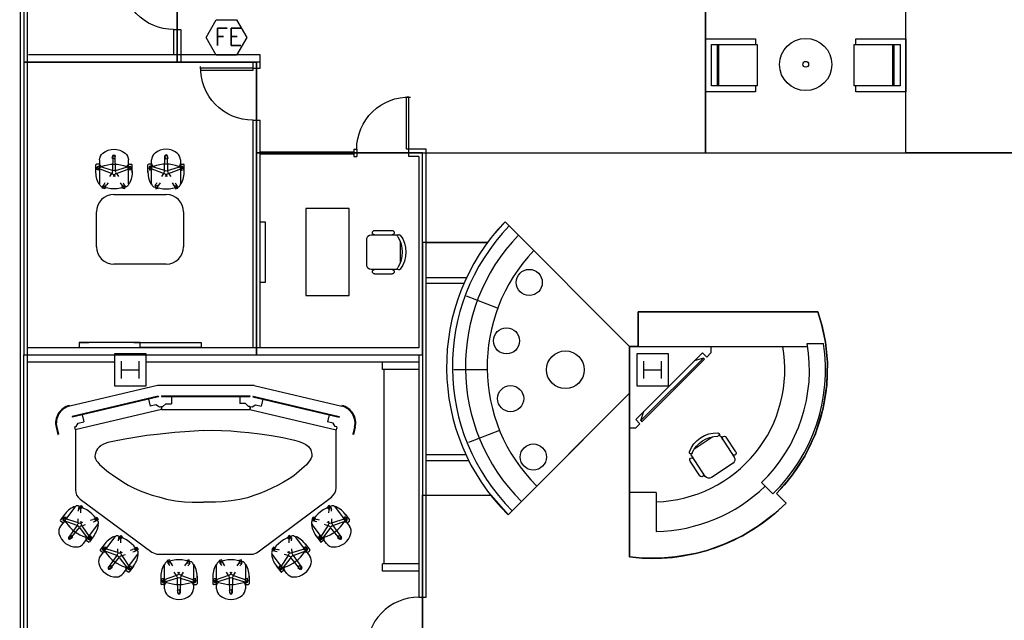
# Model space of a CAD drawing. Header units: inches. Extents: x -92 to 3837, y -260 to 2192.
# Tile 22 of 31: x 1382 to 2060, y 1333 to 1747. Entities that reach past the tile are written whole.
import ezdxf
from ezdxf import colors
from ezdxf.entities.mleader import LeaderData, LeaderLine
from ezdxf.math import Vec2, Vec3

# ---------------------------------------------------------------- set-up
doc = ezdxf.new("R2010")
doc.units = ezdxf.units.IN
doc.header["$MEASUREMENT"] = 0
doc.layers.get('0').update_dxf_attribs({"linetype": 'CONTINUOUS'})
for name, color, linetype in [('F-PROT-EQPM', 8, 'CONTINUOUS'), ('I-DOOR', 9, 'CONTINUOUS'), ('I-FLOR-CASE', 8, 'CONTINUOUS'), ('I-FURN-CONF', 9, 'CONTINUOUS'), ('I-GLAZ', 8, 'CONTINUOUS'), ('I-WALL', 8, 'CONTINUOUS'), ('S-COLS', 7, 'CONTINUOUS'), ('triLabelLayer', 7, 'CONTINUOUS'), ('triSpaceLayer', 7, 'CONTINUOUS')]:
    doc.layers.add(name, color=color, linetype=linetype)
doc.styles.add('FDC_SPC', font='ROMANS.SHX', dxfattribs={"height": 12})
doc.styles.get("Standard").update_dxf_attribs({"font": 'romans.shx'})

# ---------------------------------------------------------------- blocks, each defined once
blk = doc.blocks.new('CHAIR')
for p, q in [((-25.51, 7.61), (-27.25, 7.15)), ((-27.25, 7.15), (-26.78, 5.41)), ((-25.05, 5.87), (-25.51, 7.61)), ((-24.93, 7.46), (-24.01, 6.83)), ((-23.2, 6.27), (-24.01, 6.83)), ((-23.88, 10.44), (-23.88, 9.94)), ((-23.88, 9.94), (-7.36, 9.94)), ((-16.56, 1.71), (-13.33, 10.8)), ((-15.9, 12.5), (-10.75, 12.5)), ((-14.54, 1.06), (-11.66, 10.8)), ((-12.69, 11.78), (-14.43, 11.31)), ((-14.43, 11.31), (-13.96, 9.57)), ((-13.96, 9.57), (-12.22, 10.04)), ((-13.16, 11.28), (-13.33, 10.8)), ((-12.22, 10.04), (-12.69, 11.78)), ((-11.66, 10.8), (-11.66, 10.8)), ((-10.25, 9.94), (-10.25, 12)), ((-26.78, 5.41), (-25.05, 5.87)), ((-24.7, 5.3), (-25.85, 6.19)), ((-23.2, 4.15), (-24.7, 5.3)), ((-16.56, 1.71), (-18.7, 3.18)), ((-17.8, 0), (-18.7, 0.69)), ((-17.8, 0), (-18.7, -0.69)), ((-14.54, 1.06), (-4.39, 0.79)), ((-4.76, 0.87), (-6.5, 0.4)), ((-6.5, 0.4), (-6.03, -1.34)), ((-4.3, -0.87), (-4.76, 0.87)), ((-25.51, -5.87), (-27.25, -6.34)), ((-27.25, -6.34), (-26.78, -8.08)), ((-25.85, -6.19), (-24.42, -5.09)), ((-25.05, -7.61), (-25.51, -5.87)), ((-23.2, -4.15), (-24.42, -5.09)), ((-23.2, -6.27), (-24.01, -6.83)), ((-16.56, -1.71), (-18.7, -3.18)), ((-16.56, -1.71), (-13.33, -10.8)), ((-4.39, -0.79), (-14.54, -1.06)), ((-14.54, -1.06), (-11.66, -10.8)), ((-6.03, -1.34), (-4.3, -0.87)), ((-26.78, -8.08), (-25.05, -7.61)), ((-24.01, -6.83), (-24.93, -7.46)), ((-7.36, -9.94), (-23.88, -9.94)), ((-23.88, -10.44), (-23.88, -9.94)), ((-15.9, -12.5), (-10.75, -12.5)), ((-12.69, -10.04), (-14.43, -10.51)), ((-14.43, -10.51), (-13.96, -12.24)), ((-13.96, -12.24), (-12.22, -11.78)), ((-13.16, -11.28), (-13.33, -10.8)), ((-12.22, -11.78), (-12.69, -10.04)), ((-11.66, -10.8), (-11.66, -10.8)), ((-10.25, -9.94), (-10.25, -12))]:
    blk.add_line(p, q)
blk.add_circle((-16, 0), 1.35)
for centre, radius, start, end in [((-1.56, 0), 25.69, 160.42269, 199.57731), ((-25.28, 6.74), 0.799, 63.96231, 224.03769), ((-23.88, 7.94), 2, 90, 160.42269), ((-15.68, -4.69), 17.2, 87.34136, 118.47346), ((-12.45, 10.91), 0.799, 351.96231, 152.03769), ((-9.85, 7.94), 2, 90, 160.42269), ((-35.94, 0), 25.69, 340.42269, 19.57731), ((-10.75, 12), 0.5, 0, 90), ((-7.36, 3.94), 6, 38.08374, 90), ((-12.38, 0), 12.38, 321.91626, 38.08374), ((-4.53, 0), 0.799, 279.96231, 80.03769), ((-25.28, -6.74), 0.799, 135.96231, 296.03769), ((-23.88, -7.94), 2, 199.57731, 270), ((-15.68, 4.69), 17.2, 241.52654, 272.65864), ((-13.62, -7.94), 2, 270, 340.42269), ((-12.45, -10.91), 0.799, 207.96231, 8.03769), ((-9.85, -7.94), 2, 199.57731, 270), ((-10.75, -12), 0.5, 270, 0), ((-7.36, -3.94), 6, 270, 321.91626)]:
    blk.add_arc(centre, radius, start, end)
blk = doc.blocks.new('tv')
for p, q in [((27.5, 16.25), (-31.87, 2.24)), ((27.62, 15.76), (-24.94, 3.36)), ((20.8, 14.16), (21.95, 9.29)), ((20.8, 14.16), (21.95, 9.29)), ((27.5, 16.25), (27.62, 15.76)), ((29.68, 7), (-29.68, -7)), ((25.84, 10.21), (21.95, 9.29)), ((28.25, 8.72), (25.84, 10.21)), ((29.22, 8.95), (28.25, 8.72)), ((29.22, 8.95), (29.68, 7)), ((-31.87, 2.24), (-31.75, 1.76)), ((-24.94, 3.36), (-31.75, 1.76)), ((-24.94, 3.37), (-23.79, -1.5)), ((-30.14, -5.05), (-29.17, -4.82)), ((-30.14, -5.05), (-29.68, -7)), ((-29.17, -4.82), (-27.68, -2.42)), ((-27.68, -2.42), (-23.79, -1.5))]:
    blk.add_line(p, q)
blk = doc.blocks.new('telepr')
for p, q in [((-87.58, 103.13), (-82.71, 101.98)), ((-87.46, 103.61), (-82.6, 102.46)), ((-82.6, 102.46), (-82.71, 101.98)), ((-32.5, 89.66), (-19.31, 99.61)), ((-27.67, 96.51), (-23.56, 99.61)), ((-24.67, 97.87), (-25.78, 96.45)), ((-25.78, 96.45), (-24.36, 95.34)), ((-24.75, 97.19), (-24.6, 96.7)), ((-23.25, 96.76), (-24.67, 97.87)), ((-21.7, 87.5), (-24.6, 96.7)), ((-24.36, 95.34), (-23.25, 96.76)), ((-23.26, 97.7), (-23.26, 97.7)), ((-19.7, 88.19), (-23.26, 97.7)), ((-21.62, 97.87), (-22.86, 99.51)), ((-116.27, 33.8), (-102.02, 94.2)), ((-45.69, 90.3), (-85.87, 90.3)), ((-32.8, 90.06), (-32.5, 89.66)), ((-19.7, 88.19), (-11.43, 94.09)), ((-10.48, 92.83), (-18.43, 86.5)), ((-11.77, 93.93), (-12.88, 92.51)), ((-12.88, 92.51), (-11.46, 91.4)), ((-10.36, 92.82), (-11.77, 93.93)), ((-11.46, 91.4), (-10.36, 92.82)), ((-1.51, 36.59), (-39.28, 87.09)), ((-32.4, 86.83), (-33.51, 85.41)), ((-33.51, 85.41), (-32.09, 84.3)), ((-30.99, 85.72), (-32.4, 86.83)), ((-32.09, 84.3), (-30.99, 85.72)), ((-31.85, 87.06), (-30.73, 87.1)), ((-30.37, 85.47), (-31.82, 85.48)), ((-29.75, 87.15), (-30.73, 87.1)), ((-28.47, 85.45), (-30.37, 85.47)), ((-21.7, 87.5), (-24.3, 87.39)), ((-21.66, 85.39), (-22.8, 85.4)), ((-21.66, 85.39), (-21.97, 84.29)), ((-7.35, 83.73), (-20.54, 73.79)), ((-19.64, 84.77), (-20.47, 82.3)), ((-19.64, 84.77), (-11.6, 79.45)), ((-18.43, 86.5), (-10.27, 80.46)), ((-9.65, 81.99), (-8.41, 80.35)), ((-24.29, 76.06), (-25.4, 74.64)), ((-24.37, 75.6), (-23.89, 77.34)), ((-22.87, 74.95), (-24.29, 76.06)), ((-23.98, 73.53), (-22.87, 74.95)), ((-23.48, 78.83), (-23.89, 77.34)), ((-22.51, 76.2), (-22.87, 75.14)), ((-22.2, 77.13), (-22.51, 76.2)), ((-11.54, 80.45), (-12.65, 79.03)), ((-12.65, 79.03), (-11.23, 77.92)), ((-12.63, 76.55), (-8.51, 79.65)), ((-11.17, 79.17), (-11.6, 79.45)), ((-10.12, 79.34), (-11.54, 80.45)), ((-11.23, 77.92), (-10.12, 79.34)), ((-10.27, 80.46), (-10.27, 80.46)), ((-76.54, 67.7), (-75.52, 69.58)), ((-75.52, 69.58), (-74.28, 71.28)), ((-74.28, 71.28), (-71.95, 72.96)), ((-71.95, 72.96), (-68.77, 73.66)), ((-68.77, 73.66), (-67.33, 73.55)), ((-67.33, 73.55), (-65.79, 72.98)), ((-65.79, 72.98), (-64.44, 72.09)), ((-64.44, 72.09), (-63.1, 71.18)), ((-63.1, 71.18), (-61.64, 69.95)), ((-61.64, 69.95), (-60.17, 68.39)), ((-60.17, 68.39), (-58.71, 66.84)), ((-25.4, 74.64), (-23.98, 73.53)), ((-20.24, 73.39), (-20.54, 73.79)), ((-11.85, 62.23), (1.35, 72.17)), ((-7.02, 69.07), (-2.9, 72.17)), ((-4.02, 70.43), (-5.12, 69.01)), ((-5.12, 69.01), (-3.7, 67.91)), ((-4.1, 69.75), (-3.94, 69.26)), ((-2.6, 69.32), (-4.02, 70.43)), ((-1.05, 60.07), (-3.94, 69.26)), ((-3.7, 67.91), (-2.6, 69.32)), ((-2.61, 70.27), (-2.61, 70.27)), ((0.95, 60.75), (-2.61, 70.27)), ((-0.96, 70.43), (-2.2, 72.08)), ((-80.37, 53.71), (-78.63, 61.75)), ((-78.63, 61.75), (-77.63, 64.87)), ((-77.63, 64.87), (-76.54, 67.7)), ((-58.71, 66.84), (-57.12, 65.02)), ((-57.12, 65.02), (-55.54, 63.08)), ((-55.54, 63.08), (-54.25, 61.47)), ((-54.25, 61.47), (-53.14, 59.92)), ((-12.15, 62.63), (-11.85, 62.23)), ((0.95, 60.75), (9.23, 66.65)), ((10.17, 65.39), (2.23, 59.06)), ((8.88, 66.49), (7.77, 65.07)), ((7.77, 65.07), (9.19, 63.96)), ((10.3, 65.38), (8.88, 66.49)), ((9.19, 63.96), (10.3, 65.38)), ((-53.14, 59.92), (-51.91, 57.92)), ((-51.91, 57.92), (-49.6, 54.2)), ((-11.75, 59.39), (-12.86, 57.97)), ((-12.86, 57.97), (-11.44, 56.86)), ((-10.33, 58.28), (-11.75, 59.39)), ((-11.44, 56.86), (-10.33, 58.28)), ((-11.19, 59.62), (-10.08, 59.67)), ((-9.71, 58.03), (-11.16, 58.04)), ((-9.1, 59.71), (-10.08, 59.67)), ((-7.82, 58.01), (-9.71, 58.03)), ((-1.05, 60.07), (-3.64, 59.95)), ((-1.01, 57.95), (-2.14, 57.96)), ((-1.01, 57.95), (-1.31, 56.86)), ((13.31, 56.3), (0.11, 46.35)), ((1.01, 57.33), (0.19, 54.87)), ((1.01, 57.33), (9.06, 52.01)), ((2.23, 59.06), (10.39, 53.02)), ((11, 54.56), (12.24, 52.91)), ((-81.76, 45.74), (-80.37, 53.71)), ((-49.6, 54.2), (-47.6, 50.36)), ((-47.6, 50.36), (-45.81, 46.52)), ((-3.63, 48.62), (-4.74, 47.2)), ((-3.72, 48.16), (-3.24, 49.9)), ((-2.22, 47.51), (-3.63, 48.62)), ((-3.32, 46.09), (-2.22, 47.51)), ((-2.83, 51.39), (-3.24, 49.9)), ((-1.86, 48.76), (-2.21, 47.7)), ((-1.55, 49.69), (-1.86, 48.76)), ((9.12, 53.01), (8.01, 51.59)), ((8.01, 51.59), (9.43, 50.48)), ((8.03, 49.11), (12.14, 52.21)), ((9.49, 51.73), (9.06, 52.01)), ((10.53, 51.9), (9.12, 53.01)), ((9.43, 50.48), (10.53, 51.9)), ((10.39, 53.02), (10.39, 53.02)), ((-82.97, 37.71), (-81.76, 45.74)), ((-45.81, 46.52), (-43.69, 42.08)), ((-43.69, 42.08), (-41.89, 37.78)), ((-4.74, 47.2), (-3.32, 46.09)), ((0.42, 45.95), (0.11, 46.35)), ((-83.76, 30.31), (-82.97, 37.71)), ((-41.89, 37.78), (-40.35, 33.77)), ((-116.27, 33.8), (-116.27, -32.82)), ((-84.44, 24.46), (-83.76, 30.31)), ((-40.35, 33.77), (-38.88, 29.22)), ((-38.88, 29.22), (-37.62, 24)), ((0, -32.05), (0, 32.05)), ((7.28, 28.37), (7.28, 27.87)), ((7.28, 27.87), (23.8, 27.87)), ((14.6, 19.65), (17.83, 28.73)), ((15.26, 30.43), (20.41, 30.43)), ((16.62, 18.99), (19.5, 28.73)), ((18.47, 29.71), (16.73, 29.25)), ((16.73, 29.25), (17.2, 27.51)), ((17.2, 27.51), (18.94, 27.97)), ((18, 29.22), (17.83, 28.73)), ((18.94, 27.97), (18.47, 29.71)), ((19.5, 28.73), (19.5, 28.73)), ((20.91, 27.87), (20.91, 29.93)), ((-84.93, 17.77), (-84.44, 24.46)), ((-37.62, 24), (-36.75, 18.06)), ((5.65, 25.54), (3.91, 25.08)), ((3.91, 25.08), (4.37, 23.34)), ((4.37, 23.34), (6.11, 23.81)), ((6.46, 23.23), (5.3, 24.12)), ((6.11, 23.81), (5.65, 25.54)), ((6.23, 25.39), (7.15, 24.76)), ((7.96, 22.08), (6.46, 23.23)), ((7.96, 24.21), (7.15, 24.76)), ((14.6, 19.65), (12.46, 21.12)), ((-85.16, 11.37), (-84.93, 17.77)), ((-36.75, 18.06), (-36.19, 11.74)), ((7.96, 13.79), (6.73, 12.84)), ((13.36, 17.93), (12.46, 18.62)), ((13.36, 17.93), (12.46, 17.24)), ((14.6, 16.22), (12.46, 14.75)), ((14.6, 16.22), (17.83, 7.13)), ((16.62, 18.99), (26.77, 18.72)), ((26.77, 17.15), (16.62, 16.88)), ((16.62, 16.88), (19.5, 7.14)), ((26.4, 18.8), (24.66, 18.34)), ((24.66, 18.34), (25.12, 16.6)), ((25.12, 16.6), (26.86, 17.06)), ((26.86, 17.06), (26.4, 18.8)), ((-85.39, 4.69), (-85.16, 11.37)), ((-36.19, 11.74), (-35.95, 7.14)), ((-35.95, 7.14), (-35.78, 1.94)), ((5.65, 12.06), (3.91, 11.59)), ((3.91, 11.59), (4.37, 9.86)), ((4.37, 9.86), (6.11, 10.32)), ((5.3, 11.75), (6.73, 12.84)), ((6.11, 10.32), (5.65, 12.06)), ((7.15, 11.11), (6.23, 10.47)), ((7.96, 11.66), (7.15, 11.11)), ((7.28, 7.5), (7.28, 8)), ((23.8, 8), (7.28, 8)), ((18.47, 7.89), (16.73, 7.43)), ((16.73, 7.43), (17.2, 5.69)), ((18, 6.65), (17.83, 7.13)), ((18.94, 6.16), (18.47, 7.89)), ((19.5, 7.14), (19.5, 7.14)), ((20.91, 8), (20.91, 5.93)), ((-85.17, -1.05), (-85.39, 4.69)), ((-35.78, 1.94), (-35.78, -1.05)), ((15.26, 5.43), (20.41, 5.43)), ((17.2, 5.69), (18.94, 6.16)), ((-85.17, -1.05), (-85.17, -1.05)), ((-85.17, -1.05), (-84.78, -7.41)), ((-85.17, -1.05), (-85.17, -1.05)), ((-35.83, -8.93), (-35.78, -4.61)), ((-35.78, -4.61), (-35.78, -1.05)), ((15.26, -5.44), (20.41, -5.44)), ((18.47, -6.16), (16.73, -6.63)), ((16.73, -6.63), (17.2, -8.37)), ((18, -6.66), (17.83, -7.14)), ((18.94, -7.9), (18.47, -6.16)), ((20.91, -8), (20.91, -5.94)), ((-84.78, -7.41), (-84.39, -13.97)), ((-36.1, -14.03), (-35.83, -8.93)), ((5.65, -10.33), (3.91, -10.8)), ((3.91, -10.8), (4.37, -12.54)), ((4.37, -12.54), (6.11, -12.07)), ((6.46, -12.64), (5.3, -11.76)), ((6.11, -12.07), (5.65, -10.33)), ((6.23, -10.48), (7.15, -11.11)), ((7.96, -13.79), (6.46, -12.64)), ((7.96, -11.67), (7.15, -11.11)), ((7.28, -7.5), (7.28, -8)), ((7.28, -8), (23.8, -8)), ((14.6, -16.23), (17.83, -7.14)), ((16.62, -16.88), (19.5, -7.15)), ((17.2, -8.37), (18.94, -7.9)), ((19.5, -7.15), (19.5, -7.15)), ((-84.39, -13.97), (-83.91, -20.73)), ((-36.8, -20.37), (-36.1, -14.03)), ((14.6, -16.23), (12.46, -14.76)), ((13.36, -17.94), (12.46, -17.25)), ((13.36, -17.94), (12.46, -18.63)), ((14.6, -19.65), (12.46, -21.13)), ((14.6, -19.65), (17.83, -28.74)), ((16.62, -16.88), (26.77, -17.16)), ((26.77, -18.73), (16.62, -19)), ((16.62, -19), (19.5, -28.74)), ((26.4, -17.07), (24.66, -17.54)), ((24.66, -17.54), (25.12, -19.28)), ((25.12, -19.28), (26.86, -18.81)), ((26.86, -18.81), (26.4, -17.07)), ((-83.91, -20.73), (-83.14, -27)), ((-83.14, -27), (-82.56, -32.88)), ((-39.54, -31.82), (-38, -26.61)), ((-38, -26.61), (-36.8, -20.37)), ((5.65, -23.82), (3.91, -24.28)), ((3.91, -24.28), (4.37, -26.02)), ((4.37, -26.02), (6.11, -25.55)), ((5.3, -24.13), (6.73, -23.03)), ((6.11, -25.55), (5.65, -23.82)), ((7.15, -24.77), (6.23, -25.4)), ((7.96, -22.09), (6.73, -23.03)), ((7.96, -24.22), (7.15, -24.77)), ((-116.27, -32.82), (-102.02, -93.23)), ((-82.56, -32.88), (-81.69, -40.12)), ((-40.7, -36.35), (-39.54, -31.82)), ((7.28, -28.38), (7.28, -27.88)), ((23.8, -27.88), (7.28, -27.88)), ((15.26, -30.44), (20.41, -30.44)), ((18.47, -27.98), (16.73, -28.45)), ((16.73, -28.45), (17.2, -30.19)), ((17.2, -30.19), (18.94, -29.72)), ((18, -29.23), (17.83, -28.74)), ((18.94, -29.72), (18.47, -27.98)), ((19.5, -28.74), (19.5, -28.74)), ((20.91, -27.88), (20.91, -29.94)), ((-81.69, -40.12), (-80.54, -48.42)), ((-43.69, -44.75), (-42.14, -40.4)), ((-42.14, -40.4), (-40.7, -36.35)), ((-37.94, -86.07), (-1.48, -36.55)), ((-45.81, -49.18), (-43.69, -44.75)), ((-4.74, -47.2), (-3.32, -46.09)), ((-3.63, -48.62), (-4.74, -47.2)), ((-3.32, -46.09), (-2.22, -47.51)), ((0.42, -45.95), (0.11, -46.35)), ((13.31, -56.3), (0.11, -46.35)), ((-80.54, -48.42), (-79.38, -55.27)), ((-49.88, -56.62), (-47.66, -52.86)), ((-47.66, -52.86), (-45.81, -49.18)), ((-3.72, -48.16), (-3.24, -49.9)), ((-2.22, -47.51), (-3.63, -48.62)), ((-2.83, -51.39), (-3.24, -49.9)), ((-1.86, -48.76), (-2.21, -47.7)), ((-1.55, -49.69), (-1.86, -48.76)), ((1.01, -57.33), (9.06, -52.01)), ((2.23, -59.06), (10.39, -53.02)), ((8.01, -51.59), (9.43, -50.48)), ((9.12, -53.01), (8.01, -51.59)), ((8.03, -49.11), (12.14, -52.21)), ((9.49, -51.73), (9.06, -52.01)), ((10.53, -51.9), (9.12, -53.01)), ((9.43, -50.48), (10.53, -51.9)), ((10.39, -53.02), (10.39, -53.02)), ((11, -54.56), (12.24, -52.91)), ((-79.38, -55.27), (-77.74, -63.47)), ((-53.54, -62.21), (-52.39, -60.38)), ((-52.39, -60.38), (-49.88, -56.62)), ((-12.86, -57.97), (-11.44, -56.86)), ((-11.75, -59.39), (-12.86, -57.97)), ((-10.33, -58.28), (-11.75, -59.39)), ((-11.44, -56.86), (-10.33, -58.28)), ((-11.19, -59.62), (-10.08, -59.67)), ((-9.71, -58.03), (-11.16, -58.04)), ((-9.1, -59.71), (-10.08, -59.67)), ((-7.82, -58.01), (-9.71, -58.03)), ((-1.05, -60.07), (-3.94, -69.26)), ((-1.05, -60.07), (-3.64, -59.95)), ((0.95, -60.75), (-2.61, -70.27)), ((-1.01, -57.95), (-2.14, -57.96)), ((-1.01, -57.95), (-1.31, -56.86)), ((1.01, -57.33), (0.19, -54.87)), ((0.95, -60.75), (9.23, -66.65)), ((10.17, -65.39), (2.23, -59.06)), ((-77.74, -63.47), (-76.87, -66.94)), ((-76.87, -66.94), (-75.72, -69.93)), ((-58.94, -69.45), (-57.5, -67.62)), ((-57.5, -67.62), (-56.15, -65.88)), ((-56.15, -65.88), (-54.8, -63.85)), ((-54.8, -63.85), (-53.54, -62.21)), ((-12.15, -62.63), (-11.85, -62.23)), ((-11.85, -62.23), (1.35, -72.17)), ((7.77, -65.07), (9.19, -63.96)), ((8.88, -66.49), (7.77, -65.07)), ((10.3, -65.38), (8.88, -66.49)), ((9.19, -63.96), (10.3, -65.38)), ((-75.72, -69.93), (-74.85, -71.57)), ((-74.85, -71.57), (-73.79, -73.02)), ((-73.79, -73.02), (-72.53, -74.18)), ((-72.53, -74.18), (-71.57, -74.76)), ((-64.44, -74.76), (-63.38, -73.89)), ((-63.38, -73.89), (-61.83, -72.63)), ((-61.83, -72.63), (-60.39, -71.09)), ((-60.39, -71.09), (-58.94, -69.45)), ((-25.4, -74.64), (-23.98, -73.53)), ((-24.29, -76.06), (-25.4, -74.64)), ((-23.98, -73.53), (-22.87, -74.95)), ((-20.24, -73.39), (-20.54, -73.79)), ((-7.35, -83.73), (-20.54, -73.79)), ((-7.02, -69.07), (-2.9, -72.17)), ((-5.12, -69.01), (-3.7, -67.91)), ((-4.02, -70.43), (-5.12, -69.01)), ((-4.1, -69.75), (-3.94, -69.26)), ((-2.6, -69.32), (-4.02, -70.43)), ((-3.7, -67.91), (-2.6, -69.32)), ((-2.61, -70.27), (-2.61, -70.27)), ((-0.96, -70.43), (-2.2, -72.08)), ((-71.57, -74.76), (-70.32, -75.34)), ((-70.32, -75.34), (-68.77, -75.72)), ((-68.77, -75.72), (-67.33, -75.82)), ((-67.33, -75.82), (-65.79, -75.43)), ((-65.79, -75.43), (-64.44, -74.76)), ((-24.37, -75.6), (-23.89, -77.34)), ((-22.87, -74.95), (-24.29, -76.06)), ((-23.48, -78.83), (-23.89, -77.34)), ((-22.51, -76.2), (-22.87, -75.14)), ((-22.2, -77.13), (-22.51, -76.2)), ((-19.64, -84.77), (-11.6, -79.45)), ((-18.43, -86.5), (-10.27, -80.46)), ((-12.65, -79.03), (-11.23, -77.92)), ((-11.54, -80.45), (-12.65, -79.03)), ((-12.63, -76.55), (-8.51, -79.65)), ((-11.17, -79.17), (-11.6, -79.45)), ((-10.12, -79.34), (-11.54, -80.45)), ((-11.23, -77.92), (-10.12, -79.34)), ((-10.27, -80.46), (-10.27, -80.46)), ((-9.65, -81.99), (-8.41, -80.35)), ((-33.51, -85.41), (-32.09, -84.3)), ((-32.4, -86.83), (-33.51, -85.41)), ((-30.99, -85.72), (-32.4, -86.83)), ((-32.09, -84.3), (-30.99, -85.72)), ((-31.85, -87.06), (-30.73, -87.1)), ((-30.37, -85.47), (-31.82, -85.48)), ((-29.75, -87.15), (-30.73, -87.1)), ((-28.47, -85.45), (-30.37, -85.47)), ((-21.7, -87.5), (-24.6, -96.7)), ((-21.7, -87.5), (-24.3, -87.39)), ((-19.7, -88.19), (-23.26, -97.7)), ((-21.66, -85.39), (-22.8, -85.4)), ((-21.66, -85.39), (-21.97, -84.29)), ((-19.64, -84.77), (-20.47, -82.3)), ((-19.7, -88.19), (-11.43, -94.09)), ((-10.48, -92.83), (-18.43, -86.5)), ((-85.47, -89.32), (-44.38, -89.32)), ((-32.8, -90.06), (-32.5, -89.66)), ((-32.5, -89.66), (-19.31, -99.61)), ((-12.88, -92.51), (-11.46, -91.4)), ((-11.77, -93.93), (-12.88, -92.51)), ((-10.36, -92.82), (-11.77, -93.93)), ((-11.46, -91.4), (-10.36, -92.82)), ((-87.58, -102.15), (-82.71, -101)), ((-87.46, -102.64), (-82.6, -101.49)), ((-82.6, -101.49), (-82.71, -101)), ((-27.67, -96.51), (-23.56, -99.61)), ((-25.78, -96.45), (-24.36, -95.34)), ((-24.67, -97.87), (-25.78, -96.45)), ((-24.75, -97.19), (-24.6, -96.7)), ((-23.25, -96.76), (-24.67, -97.87)), ((-24.36, -95.34), (-23.25, -96.76)), ((-23.26, -97.7), (-23.26, -97.7)), ((-21.62, -97.87), (-22.86, -99.51))]:
    blk.add_line(p, q)
for centre in [(-20.23, 86.47), (0.43, 59.03), (15.16, 17.93), (15.16, -17.94), (0.43, -59.03), (-20.23, -86.47)]:
    blk.add_circle(centre, 1.35)
for centre, radius, start, end in [((-90.34, 91.45), 12.5, 76.69527, 166.72534), ((-90.34, 91.45), 12, 76.69527, 166.72534), ((-17.15, 82.92), 17.2, 124.34136, 155.47346), ((-23.96, 97.32), 0.799, 28.96231, 189.03769), ((-23.26, 99.21), 0.5, 37, 127), ((-20.09, 96.51), 2, 127, 197.42269), ((-36.15, 74.47), 25.69, 17.42269, 56.57731), ((-15.7, 94.82), 6, 75.08374, 127), ((-17.34, 88.65), 12.38, 358.91626, 75.08374), ((-45.69, 82.3), 8, 36.79751, 90), ((-31.3, 88.07), 2, 127, 197.42269), ((-11.07, 93.37), 0.799, 316.96231, 117.03769), ((-10.96, 88.53), 6, 307, 358.91626), ((-8.7, 95.16), 25.69, 197.42269, 236.57731), ((-31.69, 86.27), 0.799, 100.96231, 261.03769), ((-13.55, 81.56), 2, 307, 17.42269), ((-10.54, 83.83), 2, 236.57731, 307), ((-23.58, 75.5), 0.799, 172.96231, 333.03769), ((-22.79, 90.41), 17.2, 278.52654, 309.65864), ((-10.83, 79.89), 0.799, 244.96231, 45.03769), ((-8.81, 80.05), 0.5, 307, 37), ((-21.74, 75.39), 2, 236.57731, 307), ((3.5, 55.48), 17.2, 124.34136, 155.47346), ((-3.31, 69.88), 0.799, 28.96231, 189.03769), ((-2.6, 71.78), 0.5, 37, 127), ((0.56, 69.07), 2, 127, 197.42269), ((-15.5, 47.03), 25.69, 17.42269, 56.57731), ((4.96, 67.38), 6, 75.08374, 127), ((3.32, 61.21), 12.38, 358.91626, 75.08374), ((-10.64, 60.63), 2, 127, 197.42269), ((9.59, 65.94), 0.799, 316.96231, 117.03769), ((11.96, 67.72), 25.69, 197.42269, 236.57731), ((-11.04, 58.83), 0.799, 100.96231, 261.03769), ((7.11, 54.13), 2, 307, 17.42269), ((10.12, 56.39), 2, 236.57731, 307), ((9.7, 61.09), 6, 307, 358.91626), ((-2.93, 48.06), 0.799, 172.96231, 333.03769), ((-2.14, 62.97), 17.2, 278.52654, 309.65864), ((9.82, 52.45), 0.799, 244.96231, 45.03769), ((11.84, 52.61), 0.5, 307, 37), ((-1.09, 47.95), 2, 236.57731, 307), ((-7.58, 32.05), 7.58, 0, 36.79751), ((7.28, 25.87), 2, 90, 160.42269), ((15.48, 13.25), 17.2, 87.34136, 118.47346), ((18.7, 28.84), 0.799, 351.96231, 152.03769), ((21.31, 25.87), 2, 90, 160.42269), ((20.41, 29.93), 0.5, 0, 90), ((23.8, 21.87), 6, 38.08374, 90), ((29.6, 17.93), 25.69, 160.42269, 199.57731), ((5.88, 24.68), 0.799, 63.96231, 224.03769), ((-4.78, 17.93), 25.69, 340.42269, 19.57731), ((18.77, 17.93), 12.38, 321.91626, 38.08374), ((26.63, 17.93), 0.799, 279.96231, 80.03769), ((5.88, 11.19), 0.799, 135.96231, 296.03769), ((7.28, 10), 2, 199.57731, 270), ((15.48, 22.62), 17.2, 241.52654, 272.65864), ((17.54, 10), 2, 270, 340.42269), ((18.7, 7.02), 0.799, 207.96231, 8.03769), ((21.31, 10), 2, 199.57731, 270), ((23.8, 14), 6, 270, 321.91626), ((20.41, 5.93), 0.5, 270, 0), ((15.48, -22.63), 17.2, 87.34136, 118.47346), ((18.7, -7.03), 0.799, 351.96231, 152.03769), ((20.41, -5.94), 0.5, 0, 90), ((29.6, -17.94), 25.69, 160.42269, 199.57731), ((5.88, -11.2), 0.799, 63.96231, 224.03769), ((7.28, -10), 2, 90, 160.42269), ((21.31, -10), 2, 90, 160.42269), ((-4.78, -17.94), 25.69, 340.42269, 19.57731), ((23.8, -14), 6, 38.08374, 90), ((18.77, -17.94), 12.38, 321.91626, 38.08374), ((26.63, -17.94), 0.799, 279.96231, 80.03769), ((5.88, -24.68), 0.799, 135.96231, 296.03769), ((7.28, -25.88), 2, 199.57731, 270), ((17.54, -25.88), 2, 270, 340.42269), ((21.31, -25.88), 2, 199.57731, 270), ((23.8, -21.88), 6, 270, 321.91626), ((-7.58, -32.05), 7.58, 323.63448, 0), ((15.48, -13.26), 17.2, 241.52654, 272.65864), ((18.7, -28.85), 0.799, 207.96231, 8.03769), ((20.41, -29.94), 0.5, 270, 0), ((11.96, -67.72), 25.69, 123.42269, 162.57731), ((-2.93, -48.06), 0.799, 26.96231, 187.03769), ((-1.09, -47.95), 2, 53, 123.42269), ((-2.14, -62.97), 17.2, 50.34136, 81.47346), ((7.11, -54.13), 2, 342.57731, 53), ((9.82, -52.45), 0.799, 314.96231, 115.03769), ((11.84, -52.61), 0.5, 323, 53), ((-10.64, -60.63), 2, 162.57731, 233), ((-11.04, -58.83), 0.799, 98.96231, 259.03769), ((-15.5, -47.03), 25.69, 303.42269, 342.57731), ((3.32, -61.21), 12.38, 284.91626, 1.08374), ((10.12, -56.39), 2, 53, 123.42269), ((9.7, -61.09), 6, 1.08374, 53), ((3.5, -55.48), 17.2, 204.52654, 235.65864), ((9.59, -65.94), 0.799, 242.96231, 43.03769), ((-8.7, -95.16), 25.69, 123.42269, 162.57731), ((-21.74, -75.39), 2, 53, 123.42269), ((-22.79, -90.41), 17.2, 50.34136, 81.47346), ((-3.31, -69.88), 0.799, 170.96231, 331.03769), ((-2.6, -71.78), 0.5, 233, 323), ((0.56, -69.07), 2, 162.57731, 233), ((4.96, -67.38), 6, 233, 284.91626), ((-23.58, -75.5), 0.799, 26.96231, 187.03769), ((-13.55, -81.56), 2, 342.57731, 53), ((-10.83, -79.89), 0.799, 314.96231, 115.03769), ((-8.81, -80.05), 0.5, 323, 53), ((-44.38, -81.32), 8, 270, 323.63448), ((-31.3, -88.07), 2, 162.57731, 233), ((-31.69, -86.27), 0.799, 98.96231, 259.03769), ((-36.15, -74.47), 25.69, 303.42269, 342.57731), ((-10.54, -83.83), 2, 53, 123.42269), ((-10.96, -88.53), 6, 1.08374, 53), ((-90.34, -90.47), 12.5, 193.27466, 283.30473), ((-90.34, -90.47), 12, 193.27466, 283.30473), ((-17.15, -82.92), 17.2, 204.52654, 235.65864), ((-17.34, -88.65), 12.38, 284.91626, 1.08374), ((-11.07, -93.37), 0.799, 242.96231, 43.03769), ((-23.96, -97.32), 0.799, 170.96231, 331.03769), ((-23.26, -99.21), 0.5, 233, 323), ((-20.09, -96.51), 2, 162.57731, 233), ((-15.7, -94.82), 6, 233, 284.91626)]:
    blk.add_arc(centre, radius, start, end)
at = {"xscale": -1}
for p, rotation in [((-92.77, 60.66), 90), ((-99.75, 0.49), 103.3047303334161)]:
    blk.add_blockref('tv', p, dxfattribs=dict(at, rotation=rotation))
at = {"rotation": 90}
blk.add_blockref('tv', (-92.73, -59.69), dxfattribs=at)
blk = doc.blocks.new('CHAIR7')
for p, q in [((5.5, 15), (17.5, 15)), ((0, 9), (0, -9)), ((20, 12), (3, 12)), ((23, -7.44), (23, 7.44)), ((3, -12), (20, -12)), ((5.5, -15), (17.5, -15))]:
    blk.add_line(p, q)
for centre, radius, start, end in [((5.5, 13.5), 1.5, 90, 270), ((17.5, 13.5), 1.5, 270, 90), ((3, 9), 3, 90, 180), ((20, 9), 3, 63.71643, 90), ((22.27, 11.17), 1.08, 36.1745, 216.1745), ((4.82, 0), 19.64, 327.57575, 32.42425), ((7, 0), 20, 323.8255, 36.1745), ((3, -9), 3, 180, 270), ((5.5, -13.5), 1.5, 90, 270), ((17.5, -13.5), 1.5, 270, 90), ((20, -9), 3, 270, 296.28357), ((22.27, -11.17), 1.08, 143.8255, 323.8255)]:
    blk.add_arc(centre, radius, start, end)
blk = doc.blocks.new('door')
for p, q in [((0, 0), (-36, 0)), ((-36, 0), (-36, -1.8)), ((0, 0), (0, -1.8)), ((0, -1.8), (-36, -1.8))]:
    blk.add_line(p, q)
at = {"extrusion": (0, 0, -1)}
blk.add_ellipse((0, 0), major_axis=(25.46, 25.46), ratio=1, start_param=2.356194, end_param=3.956783, dxfattribs=at)

msp = doc.modelspace()

# ---------------------------------------------------------------- linework, layer by layer
at = {"layer": 'F-PROT-EQPM'}
msp.add_lwpolyline([(1538.22, 1735.07), (1531.22, 1722.95), (1517.22, 1722.95), (1510.22, 1735.07), (1517.22, 1747.2), (1531.22, 1747.2)], close=True, dxfattribs=at)
at = {"layer": 'I-FLOR-CASE'}
for p, q in [((1719.2, 1605.26), (1736.14, 1588.24)), ((1661.91, 1593.62), (1704.14, 1593.62)), ((1711.16, 1548.33), (1689.78, 1556.8)), ((1808, 1522), (1808, 1546)), ((1808, 1546), (1931.73, 1546)), ((1802, 1522), (1924.87, 1522)), ((1802, 1522), (1802, 1466)), ((1858, 1522), (1858, 1517.54)), ((1924.55, 1524), (1935.69, 1524)), ((1806.31, 1471.68), (1852.32, 1517.69)), ((1809.93, 1470.89), (1853.11, 1514.07)), ((1810.64, 1470.18), (1853.82, 1513.36)), ((1853.11, 1514.07), (1846.66, 1512.03)), ((1855.23, 1514.77), (1852.32, 1517.69)), ((1853.82, 1513.36), (1853.11, 1514.07)), ((1855.23, 1514.77), (1858, 1517.54)), ((1632.9, 1372.17), (1632.9, 1506.15)), ((1703.95, 1506), (1680.95, 1506)), ((1809.93, 1470.89), (1811.97, 1477.34)), ((1802, 1466), (1806.46, 1466)), ((1809.23, 1468.77), (1806.31, 1471.68)), ((1806.46, 1466), (1809.23, 1468.77)), ((1809.93, 1470.89), (1810.64, 1470.18)), ((1712.52, 1464.21), (1691.13, 1455.74)), ((1721.19, 1408.74), (1738.12, 1425.75)), ((1892.98, 1428.19), (1900.76, 1420.41)), ((1661.9, 1419.48), (1706.34, 1419.48)), ((1802, 1421.44), (1802, 1376.93)), ((1820.5, 1421.44), (1802, 1421.44)), ((1820.5, 1421.44), (1820.5, 1394.47)), ((1903.25, 1420.75), (1909.97, 1414.03))]:
    msp.add_line(p, q, dxfattribs=at)
for centre, radius, start, end in [((1820, 1508.01), 131.06, 136.10338, 225.13344), ((1820, 1508.01), 116.06, 136.26326, 225.13344), ((1818, 1506), 120.56, 315, 19.37694), ((1818, 1506), 91.06, 271.69342, 10.11974), ((1818, 1506), 108.06, 313.93951, 9.58858), ((1818, 1506), 119.06, 314.0375, 8.69547), ((1818, 1506), 111.56, 271.28406, 313.97278), ((1818, 1506), 130.06, 262.93363, 315)]:
    msp.add_arc(centre, radius, start, end, dxfattribs=at)
at = {"layer": 'I-FURN-CONF'}
for p, q in [((1854.47, 1734.19), (1888.97, 1734.19)), ((1854.47, 1697.69), (1854.47, 1734.19)), ((1888.97, 1734.19), (1888.97, 1730.19)), ((1957.97, 1730.19), (1957.97, 1734.19)), ((1957.97, 1734.19), (1992.47, 1734.19)), ((1992.47, 1734.19), (1992.47, 1697.69)), ((1858.47, 1730.19), (1889.97, 1730.19)), ((1858.47, 1701.69), (1858.47, 1730.19)), ((1862.47, 1730.19), (1862.47, 1701.69)), ((1863.47, 1730.19), (1863.47, 1701.69)), ((1889.97, 1730.19), (1889.97, 1701.69)), ((1956.97, 1730.19), (1988.47, 1730.19)), ((1956.97, 1701.69), (1956.97, 1730.19)), ((1983.47, 1701.69), (1983.47, 1730.19)), ((1984.47, 1701.69), (1984.47, 1730.19)), ((1988.47, 1730.19), (1988.47, 1701.69)), ((1888.97, 1697.69), (1854.47, 1697.69)), ((1889.97, 1701.69), (1858.47, 1701.69)), ((1888.97, 1701.69), (1888.97, 1697.69)), ((1988.47, 1701.69), (1956.97, 1701.69)), ((1957.97, 1697.69), (1957.97, 1701.69)), ((1992.47, 1697.69), (1957.97, 1697.69)), ((1446.72, 1626.79), (1482.72, 1626.79)), ((1434.72, 1590.79), (1434.72, 1614.79)), ((1494.72, 1614.79), (1494.72, 1590.79)), ((1482.72, 1578.79), (1446.72, 1578.79)), ((1422.72, 1524.79), (1429.37, 1524.79)), ((1460.52, 1524.79), (1468.62, 1524.79))]:
    msp.add_line(p, q, dxfattribs=at)
for points in [[(1578.9, 1557.07), (1608.9, 1557.07), (1608.9, 1617.07), (1578.9, 1617.07)], [(1551.02, 1608.07), (1551.02, 1566.07), (1547.44, 1566.07), (1547.44, 1608.07)], [(1464.72, 1524.79), (1422.72, 1524.79), (1422.72, 1521.22), (1464.72, 1521.22)], [(1464.74, 1524.79), (1506.74, 1524.79), (1506.74, 1521.22), (1464.74, 1521.22)]]:
    msp.add_lwpolyline(points, close=True, dxfattribs=at)
for centre, radius in [((1923.46, 1716.4), 18), ((1923.47, 1716.56), 1.99), ((1732.94, 1566.18), 9), ((1717.26, 1525.91), 9), ((1757.82, 1506), 13), ((1720.09, 1486.09), 9), ((1735.77, 1445.82), 9)]:
    msp.add_circle(centre, radius, dxfattribs=at)
for centre, start, end in [((1446.72, 1614.79), 90, 180), ((1482.72, 1614.79), 0, 90), ((1446.72, 1590.79), 180, 270), ((1482.72, 1590.79), 270, 0)]:
    msp.add_arc(centre, 12, start, end, dxfattribs=at)
at = {"layer": 'I-GLAZ'}
for p, q in [((1612.03, 1655.97), (1547.44, 1655.97)), ((1547.44, 1654.92), (1612.03, 1654.92))]:
    msp.add_line(p, q, dxfattribs=at)
at = {"layer": 'I-WALL'}
for p, q in [((1382, 2050.63), (1382, 1286)), ((1387, 2050.63), (1387, 1291)), ((1487.86, 1740.61), (1487.86, 1723)), ((1487.86, 1740.61), (1492.86, 1740.61)), ((1492.86, 1740.61), (1492.86, 1718)), ((1547.44, 1718), (1387, 1718)), ((1547.44, 1723), (1387.9, 1723)), ((1542.44, 1718), (1542.44, 1714)), ((1547.44, 1714), (1547.44, 1723)), ((1542.44, 1714), (1547.44, 1714)), ((1542.44, 1678), (1547.44, 1678)), ((1542.44, 1678), (1542.44, 1521.15)), ((1547.44, 1521.15), (1547.44, 1678)), ((1612.03, 1658), (1614.03, 1658)), ((1612.03, 1658), (1612.03, 1653)), ((1614.03, 1658), (1614.03, 1653)), ((1661.9, 1658), (1650.03, 1658)), ((1650.03, 1653), (1650.03, 1658)), ((1661.9, 1349.17), (1661.9, 1658)), ((1612.03, 1653), (1614.03, 1653)), ((1656.9, 1653), (1650.03, 1653)), ((1656.9, 1653), (1656.9, 1521.15)), ((1661.9, 1569.62), (1689.78, 1569.62)), ((1661.9, 1565.62), (1687.96, 1565.62)), ((1656.9, 1521.15), (1387, 1521.15)), ((1447, 1516.15), (1387, 1516.15)), ((1656.9, 1516.15), (1469, 1516.15)), ((1656.9, 1516.15), (1656.9, 1349.17)), ((1447, 1511.15), (1387, 1511.15)), ((1656.9, 1511.15), (1469, 1511.15)), ((1631.9, 1506.15), (1631.9, 1511.15)), ((1656.9, 1506.15), (1631.9, 1506.15)), ((1661.9, 1447.48), (1689.27, 1447.48)), ((1661.9, 1443.48), (1691.19, 1443.48)), ((1718.37, 1405.9), (1719.93, 1407.47)), ((1656.9, 1372.17), (1631.9, 1372.17)), ((1631.9, 1367.17), (1631.9, 1372.17)), ((1656.9, 1367.17), (1631.9, 1367.17)), ((1656.9, 1349.17), (1661.9, 1349.17))]:
    msp.add_line(p, q, dxfattribs=at)
for radius in [144.06, 140.06]:
    msp.add_arc((1820, 1508.01), radius, 136.0239, 225.13344, dxfattribs=at)
at = {"layer": 'S-COLS'}
for points in [[(1447, 1495), (1469, 1495), (1469, 1517), (1447, 1517)], [(1807, 1495), (1829, 1495), (1829, 1517), (1807, 1517)]]:
    msp.add_lwpolyline(points, close=True, dxfattribs=at)
at = {"layer": 'S-COLS', "flags": 128}
for points in [[(1452, 1500), (1452, 1512)], [(1464, 1500), (1464, 1512)], [(1812, 1500), (1812, 1512)], [(1824, 1500), (1824, 1512)], [(1452, 1506), (1464, 1506)], [(1812, 1506), (1824, 1506)]]:
    msp.add_lwpolyline(points, dxfattribs=at)
at = {"layer": 'triSpaceLayer'}
for points in [[(1477, 2092.62), (1384.5, 2092.62), (1384.5, 1718), (1490.38, 1718), (1490.38, 1793), (1477, 1793), (1477, 2092.62)], [(1854.47, 1655.5), (1854.47, 1785.5), (1626, 1785.5), (1625.99, 1793), (1490.38, 1793), (1490.38, 1718), (1544.94, 1718), (1544.94, 1655.5)], [(1992.47, 1785.5), (1854.47, 1785.5), (1854.47, 1655.5), (1992.47, 1655.5), (1992.47, 1785.5)], [(1992.47, 1655.5), (1992.47, 1785.5), (2196.38, 1785.5), (2196.38, 1680.85), (2174.68, 1655.47)], [(1384.5, 1516.16), (1544.94, 1516.16), (1544.94, 1718), (1384.5, 1718), (1384.5, 1516.16)], [(1544.94, 1516.16), (1659.41, 1516.16), (1659.41, 1655.5), (1544.94, 1655.5), (1544.94, 1516.16)], [(1706.47, 1419.47), (1708.66, 1416.59), (1711.5, 1413.22), (1718.38, 1405.91), (1738.12, 1425.75), (1802, 1489.94), (1802, 1522), (1716.31, 1608.03), (1706.09, 1596.19), (1704.25, 1593.62), (1659.41, 1593.62), (1659.41, 1419.47), (1706.47, 1419.47)], [(1938.44, 1511.28), (1938.09, 1495.44), (1935.59, 1479.47), (1930.22, 1461.91), (1922.75, 1446.31), (1914.19, 1433.31), (1908.84, 1426.72), (1903.25, 1420.75), (1909.97, 1414.03), (1902.22, 1406.88), (1890.97, 1398.34), (1879.88, 1391.59), (1867.38, 1385.69), (1855.66, 1381.5), (1847.44, 1379.31), (1833.72, 1376.91), (1823.56, 1376.06), (1810.69, 1376.16), (1802, 1376.94), (1802, 1522), (1808, 1522), (1808, 1546), (1931.72, 1546), (1934.78, 1535.94), (1937.06, 1524.94), (1938.44, 1511.28)], [(1384.5, 1291), (1384.5, 1516.16), (1659.41, 1516.16), (1659.41, 1291), (1384.5, 1291)]]:
    msp.add_lwpolyline(points, close=True, dxfattribs=at)
msp.add_lwpolyline([(1659.41, 1291), (1659.41, 1419.47), (1706.47, 1419.47), (1718.38, 1405.91), (1802, 1489.94), (1802, 1376.94), (1810.69, 1376.16), (1823.56, 1376.06), (1833.72, 1376.91), (1847.44, 1379.31), (1855.66, 1381.5), (1867.38, 1385.69), (1879.88, 1391.59), (1890.97, 1398.34), (1902.22, 1406.88), (1909.97, 1414.03), (1903.25, 1420.75), (1908.84, 1426.72), (1914.19, 1433.31), (1922.75, 1446.31), (1930.22, 1461.91), (1935.59, 1479.47), (1938.09, 1495.44), (1938.44, 1511.28), (1937.06, 1524.94), (1934.78, 1535.94), (1931.72, 1546), (1808, 1546), (1808, 1522), (1802, 1522), (1716.31, 1608.03), (1706.09, 1596.19), (1704.25, 1593.62), (1659.41, 1593.62), (1659.41, 1655.5), (1854.47, 1655.5), (1992.47, 1655.5), (2174.68, 1655.47)], dxfattribs=at)

# ---------------------------------------------------------------- block references
at = {"layer": 'I-DOOR'}
for p in [(1487.86, 1776.61), (1542.44, 1714)]:
    msp.add_blockref('door', p, dxfattribs=at)
at = {"layer": 'I-DOOR', "rotation": 270}
msp.add_blockref('door', (1650.03, 1658), dxfattribs=at)
at = {"layer": 'I-DOOR', "xscale": -1, "rotation": 180}
msp.add_blockref('door', (1656.9, 1313.17), dxfattribs=at)
at = {"layer": 'I-FURN-CONF', "xscale": -1, "zscale": -1, "rotation": 270}
msp.add_blockref('CHAIR', (1446.79, 1657.95), dxfattribs=at)
at = {"layer": 'I-FURN-CONF'}
for name, p, rotation in [('CHAIR', (1482.65, 1657.95), 90), ('telepr', (1509.46, 1378.86), 270)]:
    msp.add_blockref(name, p, dxfattribs=dict(at, rotation=rotation))
at = {"layer": 'I-FURN-CONF', "xscale": -1}
for p, rotation in [((1620.9, 1587.07), 180), ((1865.93, 1436.64), 303.5697978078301)]:
    msp.add_blockref('CHAIR7', p, dxfattribs=dict(at, rotation=rotation))

# ---------------------------------------------------------------- texts
at = {"layer": 'F-PROT-EQPM'}
msp.add_text('FE', height=12, dxfattribs=at).set_placement((1516.11, 1729.46))
at = {"layer": 'triLabelLayer', "color": 7, "char_height": 12, "attachment_point": 5, "style": 'FDC_SPC'}
for insert in [(1923.47, 1720.5), (1464.72, 1617.08), (1602.17, 1585.83), (1742.32, 1515.54), (1849.02, 1474.62), (1521.95, 1403.58)]:
    msp.add_mtext('{\\fSansSerif;\\H0.01;}', dxfattribs=dict(at, insert=insert))

# ---------------------------------------------------------------- leaders
at = {"layer": 'I-FLOR-CASE'}
ml = msp.add_multileader_mtext('Standard', dxfattribs=at)
ml.set_content('GLASS SHELVES', color=256)
ml.set_leader_properties()
ml.build(insert=Vec2(0, 0))
ml.multileader.update_dxf_attribs({"leader_type": 0, "text_right_attachment_type": 6, "dogleg_length": 0.36, "arrow_head_size": 0.18})
ctx = ml.context
ctx.base_point, ctx.arrow_head_size, ctx.landing_gap_size, ctx.plane_origin = Vec3(2901.13, 1435.73), 0.18, 0.09, Vec3(-3.53, 10.44)
ctx.right_attachment = 6
notes = []
notes.append((ctx, [(0, (0, 0, 0), (0, 0), (1, 0), 1, [])]))
ctx.mtext.insert, ctx.mtext.width = Vec3(2901.22, 1438.23), 24.3575
ml = msp.add_multileader_mtext('Standard', dxfattribs=at)
ml.set_content('GLASS SHELVES', color=256)
ml.set_leader_properties()
ml.build(insert=Vec2(0, 0))
ml.multileader.update_dxf_attribs({"leader_type": 0, "text_right_attachment_type": 6, "dogleg_length": 0.36, "arrow_head_size": 0.18})
ctx = ml.context
ctx.base_point, ctx.arrow_head_size, ctx.landing_gap_size, ctx.plane_origin = Vec3(3227.55, 1435.73), 0.18, 0.09, Vec3(322.89, 10.44)
ctx.right_attachment = 6
notes.append((ctx, [(0, (0, 0, 0), (0, 0), (1, 0), 1, [])]))
ctx.mtext.insert, ctx.mtext.width = Vec3(3227.64, 1438.23), 24.3575
for ctx, leaders in notes:
    for number, flags, end, landing, length, lines in leaders:
        leader = LeaderData()
        leader.index, (leader.has_last_leader_line, leader.has_dogleg_vector, leader.attachment_direction) = number, flags
        leader.last_leader_point, leader.dogleg_vector, leader.dogleg_length = Vec3(end), Vec3(landing), length
        for number, points, colour, breaks in lines:
            line = LeaderLine()
            line.index, line.vertices, line.color, line.breaks = number, Vec3.list(points), colors.encode_raw_color(colour), breaks
            leader.lines.append(line)
        ctx.leaders.append(leader)

doc.saveas('drawing.dxf')
